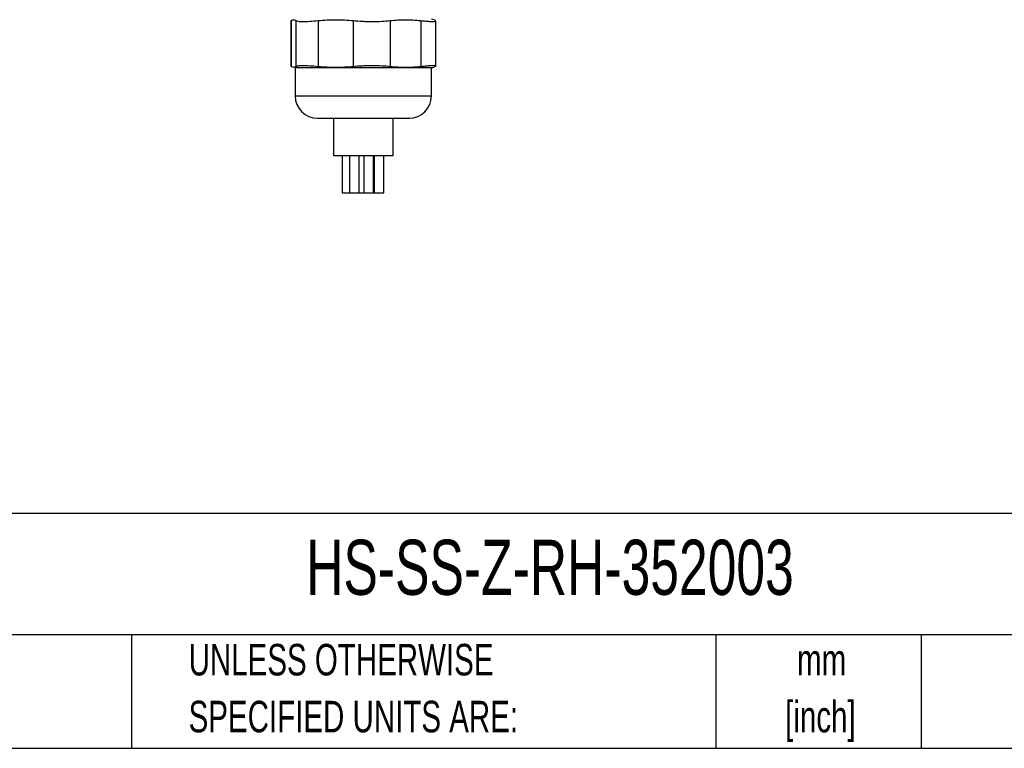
# Model space of a CAD drawing. Header units: millimetres. Extents: x 13 to 546, y 13 to 419.
# Tile 4 of 20: x 313 to 445, y 13 to 111. Entities that reach past the tile are written whole.
import ezdxf

# ---------------------------------------------------------------- set-up
doc = ezdxf.new("R2010")
doc.units = ezdxf.units.MM
doc.header["$LTSCALE"] = 2
doc.layers.add('TEXT', color=140, linetype='Continuous', lineweight=25)
doc.styles.add('SLDTEXTSTYLE0', font='TXT', dxfattribs={"width": 0.7})

msp = doc.modelspace()

# ---------------------------------------------------------------- linework, layer by layer
for p, q in [((348.958, 110.451), (348.958, 104.384)), ((348.995, 110.498), (348.995, 104.337)), ((349.613, 110.498), (349.613, 104.337)), ((350.498, 110.567), (350.509, 110.56)), ((352.616, 110.498), (352.616, 104.337)), ((357.343, 110.498), (357.343, 104.337)), ((362.306, 110.498), (362.306, 104.337)), ((366.415, 110.498), (366.415, 104.337)), ((368.376, 110.498), (368.204, 110.554)), ((368.412, 104.384), (368.412, 110.451)), ((349.535, 104.167), (349.535, 100.367)), ((349.535, 104.167), (367.835, 104.167)), ((367.835, 100.367), (367.835, 104.167)), ((368.376, 104.337), (368.204, 104.28)), ((349.535, 100.367), (367.835, 100.367)), ((354.685, 97.367), (354.685, 92.367)), ((362.685, 92.367), (362.685, 97.367)), ((354.685, 92.367), (362.685, 92.367)), ((355.827, 92.367), (355.827, 87.367)), ((356.835, 92.367), (356.835, 87.367)), ((358.135, 87.367), (358.135, 92.367)), ((358.747, 92.367), (358.747, 87.367)), ((360.047, 87.367), (360.047, 92.367)), ((360.123, 92.367), (360.123, 87.367)), ((361.423, 87.367), (361.423, 92.367)), ((355.827, 87.367), (356.835, 87.367)), ((356.835, 87.367), (358.135, 87.367)), ((358.135, 87.367), (358.747, 87.367)), ((358.747, 87.367), (360.047, 87.367)), ((360.047, 87.367), (360.123, 87.367)), ((360.123, 87.367), (361.423, 87.367))]:
    msp.add_line(p, q)
for centre, radius, start, end in [((366.885, 105.758), 5, 74.61834, 79.04504), ((366.885, 109.076), 5, 280.95496, 285.35718), ((352.535, 100.367), 3, 180, 270), ((364.835, 100.367), 3, 270, 0)]:
    msp.add_arc(centre, radius, start, end)
for points, knots in [([(348.975, 110.451), (348.97, 110.459), (348.961, 110.473), (348.985, 110.49), (348.995, 110.498)], [0, 0, 0, 0, 0.5777973, 1, 1, 1, 1]), ([(348.995, 110.498), (349.097, 110.573), (349.201, 110.6), (349.407, 110.6), (349.51, 110.573), (349.613, 110.498)], [0, 0, 0, 0, 0.5, 0.5, 1, 1, 1, 1]), ([(349.613, 110.498), (349.666, 110.459), (349.774, 110.426), (350.018, 110.391), (350.113, 110.382), (350.328, 110.37), (350.447, 110.367), (350.839, 110.367), (351.15, 110.38), (351.835, 110.426), (352.212, 110.459), (352.616, 110.498)], [0, 0, 0, 0, 0.25, 0.25, 0.375, 0.375, 0.5, 0.5, 0.75, 0.75, 1, 1, 1, 1]), ([(357.343, 110.498), (357.747, 110.459), (358.165, 110.426), (358.812, 110.391), (359.033, 110.382), (359.47, 110.37), (359.687, 110.367), (360.335, 110.367), (360.766, 110.38), (361.573, 110.426), (361.955, 110.459), (362.306, 110.498)], [0, 0, 0, 0, 0.25, 0.25, 0.375, 0.375, 0.5, 0.5, 0.75, 0.75, 1, 1, 1, 1]), ([(366.415, 110.498), (366.628, 110.475), (367.055, 110.428), (367.575, 110.382), (367.985, 110.363), (368.262, 110.374), (368.403, 110.405), (368.397, 110.439), (368.395, 110.451)], [0, 0, 0, 0, 0.1797911, 0.3595636, 0.539462, 0.7193583, 0.8973552, 1, 1, 1, 1]), ([(348.975, 104.384), (348.97, 104.376), (348.961, 104.362), (348.985, 104.344), (348.995, 104.337)], [0, 0, 0, 0, 0.5777973, 1, 1, 1, 1]), ([(348.995, 104.337), (349.097, 104.261), (349.201, 104.235), (349.407, 104.235), (349.51, 104.261), (349.613, 104.337)], [0, 0, 0, 0, 0.5, 0.5, 1, 1, 1, 1]), ([(349.613, 104.337), (349.666, 104.376), (349.774, 104.409), (350.018, 104.443), (350.113, 104.452), (350.328, 104.464), (350.447, 104.467), (350.839, 104.467), (351.15, 104.455), (351.835, 104.409), (352.212, 104.376), (352.616, 104.337)], [0, 0, 0, 0, 0.25, 0.25, 0.375, 0.375, 0.5, 0.5, 0.75, 0.75, 1, 1, 1, 1]), ([(357.343, 104.337), (357.747, 104.376), (358.165, 104.409), (358.812, 104.443), (359.033, 104.452), (359.47, 104.464), (359.687, 104.467), (360.335, 104.467), (360.766, 104.455), (361.573, 104.409), (361.955, 104.376), (362.306, 104.337)], [0, 0, 0, 0, 0.25, 0.25, 0.375, 0.375, 0.5, 0.5, 0.75, 0.75, 1, 1, 1, 1]), ([(366.415, 104.337), (366.628, 104.36), (367.055, 104.406), (367.575, 104.453), (367.985, 104.472), (368.262, 104.461), (368.403, 104.429), (368.397, 104.396), (368.395, 104.384)], [0, 0, 0, 0, 0.1797911, 0.3595636, 0.539462, 0.7193583, 0.8973552, 1, 1, 1, 1]), ([(352.58, 97.367), (352.645, 97.367), (352.778, 97.367), (353.256, 97.367), (353.952, 97.367), (354.864, 97.367), (355.761, 97.367), (356.53, 97.367), (357.304, 97.367), (358.277, 97.367), (359.429, 97.367), (360.556, 97.367), (361.654, 97.367), (362.68, 97.367), (363.56, 97.367), (364.124, 97.367), (364.457, 97.367), (364.697, 97.367), (364.844, 97.367), (364.818, 97.367), (364.812, 97.367)], [0, 0, 0, 0, 0.0605749, 0.1247782, 0.1916506, 0.2599422, 0.3282338, 0.3616988, 0.3951922, 0.4593955, 0.5199703, 0.5805452, 0.6447485, 0.711621, 0.7799126, 0.8482042, 0.8816692, 0.9151625, 0.9793658, 1, 1, 1, 1])]:
    msp.add_open_spline(points, degree=3, knots=knots)
for points in [[(352.616, 110.498), (353.404, 110.573), (354.979, 110.626), (356.555, 110.573), (357.343, 110.498)], [(362.306, 110.498), (362.991, 110.573), (364.36, 110.626), (365.73, 110.573), (366.415, 110.498)], [(368.4, 110.476), (368.394, 110.483), (368.386, 110.49), (368.376, 110.498)], [(352.616, 104.337), (353.404, 104.261), (354.979, 104.209), (356.555, 104.261), (357.343, 104.337)], [(362.306, 104.337), (362.991, 104.261), (364.36, 104.209), (365.73, 104.261), (366.415, 104.337)], [(368.4, 104.359), (368.394, 104.352), (368.386, 104.344), (368.376, 104.337)]]:
    msp.add_open_spline(points, degree=3)
at = {"layer": 'TEXT'}
for p, q in [((546.1, 44.252), (12.7, 44.252)), ((546.1, 27.94), (12.7, 27.94)), ((327.56, 27.94), (327.56, 12.7)), ((406.049, 27.94), (406.049, 12.7)), ((433.624, 27.94), (433.624, 12.7)), ((12.7, 12.7), (546.1, 12.7))]:
    msp.add_line(p, q, dxfattribs=at)

# ---------------------------------------------------------------- texts
at = {"layer": 'TEXT', "style": 'SLDTEXTSTYLE0'}
for s, insert, char_height, attachment_point in [('HS-SS-Z-RH-352003', (351.004, 40.729), 7.40833, 1), ('UNLESS OTHERWISE', (335.216, 26.728), 4.23333, 1), ('mm', (420.261, 26.723), 4.2333, 2), ('SPECIFIED UNITS ARE:', (335.216, 19.084), 4.23333, 1), ('[inch]', (420.093, 19.078), 4.2333, 2)]:
    msp.add_mtext(s, dxfattribs=dict(at, insert=insert, char_height=char_height, attachment_point=attachment_point))

doc.saveas('drawing.dxf')
